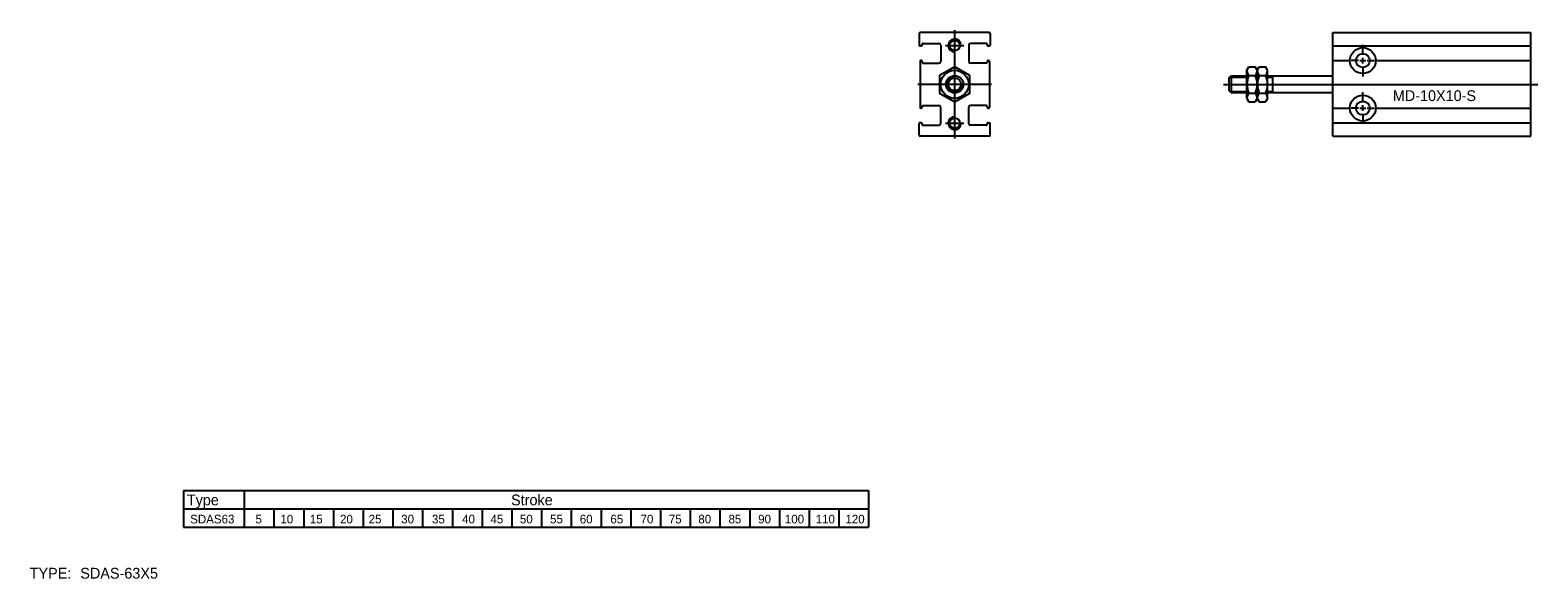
# Model space of a CAD drawing. Header units: millimetres. Extents: x -1657 to 8845, y -11980 to 3013.
# Tile 180 of 256: x -847 to -497, y 1792 to 1919. Entities that reach past the tile are written whole.
import ezdxf

# ---------------------------------------------------------------- set-up
doc = ezdxf.new("R2010")
doc.units = ezdxf.units.MM
doc.layers.add('SHELL裁切气缸', color=252, linetype='Continuous')
doc.layers.add('压着气缸', color=252, linetype='Continuous')

# ---------------------------------------------------------------- blocks, each defined once
blk = doc.blocks.new('18A9A')
at = {"layer": '压着气缸'}
for p, q in [((-16.83, 11.7), (-16.83, 9.1)), ((-0.62, 12), (-16.53, 12)), ((-0.33, 11.7), (-0.33, 9.1)), ((-16.32, 8.9), (-16.62, 8.9)), ((-16.12, 9.3), (-16.12, 9.1)), ((-15.93, 9.5), (-12.23, 9.5)), ((-11.82, 9.1), (-11.82, 5.3)), ((-10.67, 9), (-6.47, 9)), ((-5.32, 9.1), (-5.32, 5.3)), ((-1.23, 9.5), (-4.92, 9.5)), ((-1.02, 9.3), (-1.02, 9.1)), ((-0.82, 8.9), (-0.53, 8.9)), ((-16.62, 5.3), (-16.62, -5.3)), ((-16.32, 5.5), (-16.42, 5.5)), ((-16.12, 5.3), (-16.12, 5.1)), ((-15.93, 4.9), (-12.23, 4.9)), ((-1.23, 4.9), (-4.92, 4.9)), ((-1.02, 5.3), (-1.02, 5.1)), ((-0.82, 5.5), (-0.73, 5.5)), ((-0.53, 5.3), (-0.53, -5.3)), ((-16.32, -5.5), (-16.42, -5.5)), ((-16.12, -5.3), (-16.12, -5.1)), ((-15.93, -4.9), (-12.23, -4.9)), ((-11.82, -9.1), (-11.82, -5.3)), ((-5.32, -9.1), (-5.32, -5.3)), ((-1.23, -4.9), (-4.92, -4.9)), ((-1.02, -5.3), (-1.02, -5.1)), ((-0.82, -5.5), (-0.73, -5.5)), ((-16.83, -11.7), (-16.83, -9.1)), ((-16.32, -8.9), (-16.62, -8.9)), ((-16.12, -9.3), (-16.12, -9.1)), ((-15.93, -9.5), (-12.23, -9.5)), ((-10.67, -9), (-6.47, -9)), ((-1.23, -9.5), (-4.92, -9.5)), ((-1.02, -9.3), (-1.02, -9.1)), ((-0.82, -8.9), (-0.53, -8.9)), ((-0.33, -11.7), (-0.33, -9.1)), ((-0.62, -12), (-16.53, -12))]:
    blk.add_line(p, q, dxfattribs=at)
at = {"layer": '压着气缸', "ltscale": 6}
for p, q in [((-8.57, -12.55), (-8.57, 12.55)), ((0, 0), (-17.15, 0))]:
    blk.add_line(p, q, dxfattribs=at)
at = {"layer": '压着气缸'}
blk.add_lwpolyline([(-5.07, 2.02), (-8.57, 4.04), (-12.07, 2.02), (-12.07, -2.02), (-8.57, -4.04), (-5.07, -2.02)], close=True, dxfattribs=at)
for centre, radius in [((-8.57, 9), 1.2), ((-8.57, 0), 3.25), ((-8.57, 0), 2), ((-8.57, 0), 1.5), ((-8.57, -9), 1.2)]:
    blk.add_circle(centre, radius, dxfattribs=at)
for centre, radius, start, end in [((-16.53, 11.7), 0.3, 90, 180), ((-8.57, 9), 1.5, 10.4907, 269.0523), ((-0.62, 11.7), 0.3, 0, 90), ((-16.62, 9.1), 0.2, 180, 270), ((-16.32, 9.1), 0.2, 270, 0), ((-15.93, 9.3), 0.2, 90, 180), ((-12.23, 9.1), 0.4, 0, 90), ((-4.92, 9.1), 0.4, 90, 180), ((-1.23, 9.3), 0.2, 0, 90), ((-0.82, 9.1), 0.2, 180, 270), ((-0.53, 9.1), 0.2, 270, 0), ((-16.42, 5.3), 0.2, 90, 180), ((-16.32, 5.3), 0.2, 0, 90), ((-15.93, 5.1), 0.2, 180, 270), ((-12.23, 5.3), 0.4, 270, 0), ((-4.92, 5.3), 0.4, 180, 270), ((-1.23, 5.1), 0.2, 270, 0), ((-0.82, 5.3), 0.2, 90, 180), ((-0.73, 5.3), 0.2, 0, 90), ((-8.57, 0), 1.7, 95, 5), ((-16.42, -5.3), 0.2, 180, 270), ((-16.32, -5.3), 0.2, 270, 0), ((-15.93, -5.1), 0.2, 90, 180), ((-12.23, -5.3), 0.4, 0, 90), ((-4.92, -5.3), 0.4, 90, 180), ((-1.23, -5.1), 0.2, 0, 90), ((-0.82, -5.3), 0.2, 180, 270), ((-0.73, -5.3), 0.2, 270, 0), ((-16.62, -9.1), 0.2, 90, 180), ((-16.32, -9.1), 0.2, 0, 90), ((-15.93, -9.3), 0.2, 180, 270), ((-12.23, -9.1), 0.4, 270, 0), ((-8.57, -9), 1.5, 90.9477, 349.5093), ((-4.92, -9.1), 0.4, 180, 270), ((-1.23, -9.3), 0.2, 270, 0), ((-0.82, -9.1), 0.2, 90, 180), ((-0.53, -9.1), 0.2, 0, 90), ((-16.53, -11.7), 0.3, 180, 270), ((-0.62, -11.7), 0.3, 270, 0)]:
    blk.add_arc(centre, radius, start, end, dxfattribs=at)
blk = doc.blocks.new('18D2C')
at = {"layer": '压着气缸'}
for p, q in [((-46, 0), (-46, 24)), ((-46, 24), (0, 24)), ((-39, 18.83), (-39, 21.17)), ((0, 0), (0, 24)), ((-46, 20.9), (0, 20.9)), ((-46, 17.5), (-42, 17.5)), ((-39.99, 17.5), (-41.72, 17.5)), ((-39.67, 17.5), (-38.33, 17.5)), ((-39, 16.83), (-39, 18.17)), ((-38.01, 17.5), (-36.28, 17.5)), ((-36, 17.5), (0, 17.5)), ((-70, 13.5), (-69.5, 14)), ((-69.5, 14), (-65.91, 14)), ((-69.5, 10), (-69.5, 14)), ((-65.91, 15.25), (-65.45, 16.04)), ((-65.91, 8.75), (-65.91, 15.25)), ((-65.45, 16.04), (-63.96, 16.04)), ((-65.45, 14.02), (-63.96, 14.02)), ((-63.51, 15.25), (-63.96, 16.04)), ((-63.51, 15.25), (-63.05, 16.04)), ((-63.51, 8.75), (-63.51, 15.25)), ((-63.05, 16.04), (-61.56, 16.04)), ((-63.05, 14.02), (-61.56, 14.02)), ((-61.11, 15.25), (-61.56, 16.04)), ((-61.11, 8.75), (-61.11, 15.25)), ((-61.11, 14), (-46, 14)), ((-60, 14), (-60, 10)), ((-39, 16.17), (-39, 13.83)), ((-70, 10.5), (-70, 13.5)), ((-70, 10.5), (-69.5, 10)), ((-69.8, 13.7), (-65.91, 13.7)), ((-61.11, 13.7), (-60, 13.7)), ((-65.91, 10.3), (-69.8, 10.3)), ((-65.91, 10), (-69.5, 10)), ((-65.91, 8.75), (-65.45, 7.96)), ((-65.45, 9.98), (-63.96, 9.98)), ((-65.45, 7.96), (-63.96, 7.96)), ((-63.51, 8.75), (-63.96, 7.96)), ((-63.51, 8.75), (-63.05, 7.96)), ((-63.05, 9.98), (-61.56, 9.98)), ((-63.05, 7.96), (-61.56, 7.96)), ((-61.11, 8.75), (-61.56, 7.96)), ((-60, 10.3), (-61.11, 10.3)), ((-46, 10), (-61.11, 10)), ((-39, 7.83), (-39, 10.17)), ((-39, 5.83), (-39, 7.17)), ((-46, 6.5), (-42, 6.5)), ((-39.99, 6.5), (-41.72, 6.5)), ((-39.67, 6.5), (-38.33, 6.5)), ((-39, 5.17), (-39, 2.83)), ((-38.01, 6.5), (-36.28, 6.5)), ((-36, 6.5), (0, 6.5)), ((-46, 3.1), (0, 3.1)), ((-46, 0), (0, 0))]:
    blk.add_line(p, q, dxfattribs=at)
at = {"layer": '压着气缸', "ltscale": 6}
blk.add_line((-71.36, 12), (1.61, 12), dxfattribs=at)
at = {"layer": '压着气缸'}
for centre, radius in [((-39, 17.5), 3), ((-39, 17.5), 1.6), ((-39, 6.5), 3), ((-39, 6.5), 1.6)]:
    blk.add_circle(centre, radius, dxfattribs=at)
for centre, radius, start, end in [((-63.72, 15.36), 2.19, 182.9924, 217.7898), ((-61.21, 12), 4.7, 154.5161, 205.4839), ((-65.7, 15.36), 2.19, 322.2102, 357.0076), ((-68.2, 12), 4.7, 334.5161, 25.4839), ((-61.32, 15.36), 2.19, 182.9924, 217.7898), ((-58.81, 12), 4.7, 154.5161, 205.4839), ((-63.3, 15.36), 2.19, 322.2102, 357.0076), ((-65.8, 12), 4.7, 334.5161, 25.4839), ((-63.72, 8.64), 2.19, 142.2102, 177.0076), ((-65.7, 8.64), 2.19, 2.9924, 37.7898), ((-61.32, 8.64), 2.19, 142.2102, 177.0076), ((-63.3, 8.64), 2.19, 2.9924, 37.7898)]:
    blk.add_arc(centre, radius, start, end, dxfattribs=at)
blk.add_text('MD-10X10-S', height=2.5, dxfattribs=at).set_placement((-32.05, 8.13))

msp = doc.modelspace()

# ---------------------------------------------------------------- linework, layer by layer
at = {"layer": 'SHELL裁切气缸'}
for p, q in [((-811.5785, 1812.7682), (-652.6052, 1812.7682)), ((-811.5785, 1812.7682), (-811.5785, 1804.2833)), ((-797.5074, 1812.7682), (-797.5074, 1804.2833)), ((-652.6052, 1812.7682), (-652.6052, 1804.2833)), ((-811.5785, 1808.5258), (-652.6052, 1808.5258)), ((-790.6052, 1808.5258), (-790.6052, 1804.2833)), ((-783.7052, 1808.5258), (-783.7052, 1804.2833)), ((-776.8052, 1808.5258), (-776.8052, 1804.2833)), ((-769.9052, 1808.5258), (-769.9052, 1804.2833)), ((-763.0052, 1808.5258), (-763.0052, 1804.2833)), ((-756.1052, 1808.5258), (-756.1052, 1804.2833)), ((-749.2052, 1808.5258), (-749.2052, 1804.2833)), ((-742.3052, 1808.5258), (-742.3052, 1804.2833)), ((-735.4052, 1808.5258), (-735.4052, 1804.2833)), ((-728.5052, 1808.5258), (-728.5052, 1804.2833)), ((-721.6052, 1808.5258), (-721.6052, 1804.2833)), ((-714.7052, 1808.5258), (-714.7052, 1804.2833)), ((-707.8052, 1808.5258), (-707.8052, 1804.2833)), ((-700.9052, 1808.5258), (-700.9052, 1804.2833)), ((-694.0052, 1808.5258), (-694.0052, 1804.2833)), ((-687.1052, 1808.5258), (-687.1052, 1804.2833)), ((-680.2052, 1808.5258), (-680.2052, 1804.2833)), ((-673.3052, 1808.5258), (-673.3052, 1804.2833)), ((-666.4052, 1808.5258), (-666.4052, 1804.2833)), ((-659.5052, 1808.5258), (-659.5052, 1804.2833)), ((-811.5785, 1804.2833), (-652.6052, 1804.2833))]:
    msp.add_line(p, q, dxfattribs=at)

# ---------------------------------------------------------------- block references
at = {"layer": '压着气缸'}
for name, p in [('18A9A', (-624.0694, 1906.9393)), ('18D2C', (-498.9259, 1894.9393))]:
    msp.add_blockref(name, p, dxfattribs=at)

# ---------------------------------------------------------------- texts
at = {"layer": 'SHELL裁切气缸', "attachment_point": 1}
for s, insert, char_height, width in [('Type', (-810.8251, 1811.8667), 2.5, 14.915369), ('Stroke', (-735.5796, 1811.8667), 2.5, 14.915369), ('SDAS63', (-810.0425, 1807.1796), 2, 14.915369), ('5', (-794.902, 1807.1796), 2, 14.915369), ('10', (-789.1126, 1807.1796), 2, 14.915369), ('15', (-782.2824, 1807.1796), 2, 14.915369), ('20', (-775.2713, 1807.1796), 2, 14.915369), ('25', (-768.6281, 1807.1796), 2, 14.915369), ('30', (-761.0763, 1807.1796), 2, 14.915369), ('35', (-753.9391, 1807.1796), 2, 14.915369), ('40', (-746.9395, 1807.1796), 2, 14.915369), ('45', (-740.3655, 1807.1796), 2, 14.915369), ('50', (-733.5353, 1807.1796), 2, 14.915369), ('55', (-726.5302, 1807.1796), 2, 14.915369), ('60', (-719.6431, 1807.1796), 2, 14.915369), ('65', (-712.5391, 1807.1796), 2, 14.915369), ('70', (-705.5395, 1807.1796), 2, 14.915369), ('75', (-698.9655, 1807.1796), 2, 14.915369), ('80', (-692.1353, 1807.1796), 2, 14.915369), ('85', (-685.1302, 1807.1796), 2, 14.915369), ('90', (-678.2431, 1807.1796), 2, 14.915369), ('100', (-672.0499, 1807.1796), 2, 14.915369), ('110', (-664.8978, 1807.1796), 2, 14.915369), ('120', (-657.9978, 1807.1796), 2, 14.9154), ('TYPE:', (-847.2866, 1794.8843), 2.5, 19.8923), ('SDAS-63X5', (-835.5421, 1794.8843), 2.5, 19.8923)]:
    msp.add_mtext(s, dxfattribs=dict(at, insert=insert, char_height=char_height, width=width))

doc.saveas('drawing.dxf')
